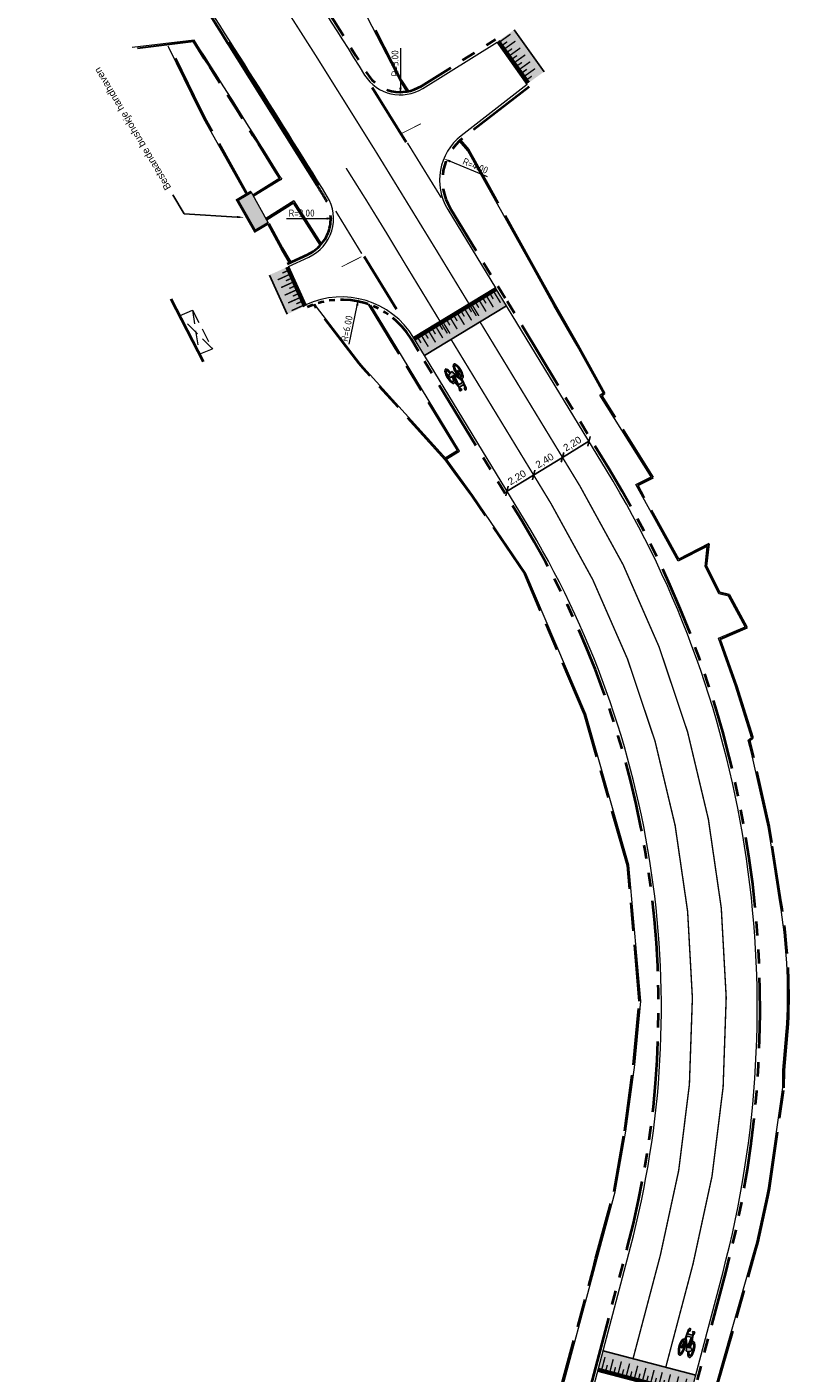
# Model space of a CAD drawing. Header units: metres. Extents: x -5 to 205656, y -9 to 393038.
# Tile 19 of 29: x 203565 to 203619, y 391859 to 391954. Entities that reach past the tile are written whole.
import ezdxf
from ezdxf import colors
from ezdxf.entities.mleader import LeaderData, LeaderLine
from ezdxf.math import Vec2, Vec3

# ---------------------------------------------------------------- set-up
doc = ezdxf.new("R2010")
doc.units = ezdxf.units.M
for name, pattern in [('DASHDOT', [1, 0.5, -0.25, 0, -0.25]), ('DASHED', [0.75, 0.5, -0.25]), ('VH-OPSLUITBAND_100X200', [16, 8, -2, 4, -2]), ('VH-TROTTOIRBAND_180-200', [20, 10, -2, 2, -2, 2, -2]), ('VW-1-1_STREEP', [2, 1, -1]), ('ZZ-AFBREEK-SO', [7, 4, -1, 1, -1])]:
    doc.linetypes.add(name, pattern=pattern)
for name, color, linetype, lineweight in [('Bushokje', 7, 'Continuous', 18), ('Freesvakken_nle', 7, 'DASHED', 20), ('N-WE-VH-KANTOPSLUITING_BUSPERRONBAND', 4, 'Continuous', 15), ('N-WE-VH-KANTOPSLUITING_OPSLUITBAND_100X200-G', 7, 'VH-OPSLUITBAND_100X200', 30), ('N-WE-VH-KANTOPSLUITING_TROTTOIRBAND_180 200-G', 6, 'VH-TROTTOIRBAND_180-200', 40), ('N-WE-VH-KANTOPSLUITING_VOORKANTBAND-G', 7, 'Continuous', 15), ('N-WE-VW-MARKERING_DWARS_DRIEHOEK_5050-G', 255, 'VW-HAAIETAND50-L-N', 35), ('N-WE-VW-MARKERING_LANGS_STREEP_11-G', 255, 'VW-1-1_STREEP', 13), ('N-WE-VW-MARKERING_SYMBOOL-S', 255, 'Continuous', 25), ('X-XX-AL-AANKLEDING-M', 7, 'Continuous', 18), ('X-XX-AL-AANKLEDING-T25', 7, 'Continuous', 25), ('X-XX-AL-AANPIJLING-M', 7, 'Continuous', 18), ('X-XX-AL-AFBREEKLIJN-G', 7, 'ZZ-AFBREEK-SO', 40)]:
    doc.layers.add(name, color=color, linetype=linetype, lineweight=lineweight)
doc.layers.add('N-WE-VH-PLATEAU-G', color=7, linetype='Continuous')
doc.layers.add('N-WE-VW-MARKERING_LANGS_STREEP-G', color=255, linetype='Continuous')
doc.styles.add('NLCS-ISO-M200-T25', font='NLCS-ISO.ttf', dxfattribs={"height": 0.5})
doc.styles.add('NLCS_ISO', font='arial.ttf')
doc.styles.get("Standard").update_dxf_attribs({"font": 'arial.ttf'})
doc.linetypes.add('VW-HAAIETAND50-L-N', pattern='A,0,-0.5,[150,NLCS.SHX,S=1,R=0,X=-0.625,Y=-0.25],-0.5', length=1)
doc.dimstyles.new('NLCS-M200-T25-PIJL_L3_H2', dxfattribs={"dimscale": 0.2, "dimtxt": 2.5, "dimasz": 2.5, "dimexe": 2, "dimexo": 2, "dimgap": 0.7, "dimtad": 1, "dimdec": 3, "dimzin": 0, "dimdsep": 46, "dimtxsty": 'NLCS-ISO-M200-T25', "dimcen": 0, "dimdle": 2, "dimclrd": 256, "dimclre": 256, "dimclrt": 256, "dimazin": 0, "dimtfac": 1, "dimtdec": 3, "dimtofl": 0, "dimtmove": 0, "dimatfit": 3, "dimfxl": 2, "dimfxlon": 1, "dimtfillclr": 256, "dimtolj": 1, "dimtzin": 0, "dimlwd": -1, "dimlwe": -1, "dimarcsym": 0})
doc.dimstyles.new('NLCS_1-200', dxfattribs={"dimscale": 0.2, "dimtxt": 2.5, "dimasz": 2.5, "dimexe": 1.25, "dimexo": 0.625, "dimtad": 1, "dimzin": 1, "dimtxsty": 'Standard', "dimblk": 'OBLIQUE', "dimcen": 0, "dimse1": 1, "dimse2": 1, "dimadec": 0, "dimazin": 0, "dimtfac": 1, "dimtmove": 0, "dimatfit": 3, "dimfxl": 1, "dimarcsym": 0})

# ---------------------------------------------------------------- blocks, each defined once
blk = doc.blocks.new('*U250')
at = {"layer": 'N-WE-VH-PLATEAU-G', "transparency": 33554687}
h = blk.add_hatch(color=251, dxfattribs=at)
h.dxf.hatch_style = 1
h.paths.add_polyline_path([(6.8, -0.5), (6.8, 0.8), (0, 0.8), (0, -0.5)])
at = {"layer": 'N-WE-VH-PLATEAU-G', "color": 7, "true_color": 0xffffff}
for points, const_width in [([(0, 0.9), (6.8, 0.9)], 0.2), ([(0.25, 0.4), (0.25, 0.8)], 0.1), ([(0.55, -0.1), (0.55, 0.8)], 0.1), ([(0.85, 0.4), (0.85, 0.8)], 0.1), ([(1.15, -0.1), (1.15, 0.8)], 0.1), ([(1.45, 0.4), (1.45, 0.8)], 0.1), ([(1.75, -0.1), (1.75, 0.8)], 0.1), ([(2.05, 0.4), (2.05, 0.8)], 0.1), ([(2.35, -0.1), (2.35, 0.8)], 0.1), ([(2.65, 0.4), (2.65, 0.8)], 0.1), ([(2.95, -0.1), (2.95, 0.8)], 0.1), ([(3.25, 0.4), (3.25, 0.8)], 0.1), ([(3.55, -0.1), (3.55, 0.8)], 0.1), ([(3.85, 0.4), (3.85, 0.8)], 0.1), ([(4.15, -0.1), (4.15, 0.8)], 0.1), ([(4.45, 0.4), (4.45, 0.8)], 0.1), ([(4.75, -0.1), (4.75, 0.8)], 0.1), ([(5.05, 0.4), (5.05, 0.8)], 0.1), ([(5.35, -0.1), (5.35, 0.8)], 0.1), ([(5.65, 0.4), (5.65, 0.8)], 0.1), ([(5.95, -0.1), (5.95, 0.8)], 0.1), ([(6.25, 0.4), (6.25, 0.8)], 0.1), ([(6.55, -0.1), (6.55, 0.8)], 0.1)]:
    blk.add_lwpolyline(points, dxfattribs=dict(at, const_width=const_width))
at = {"layer": 'N-WE-VH-PLATEAU-G'}
for points in [[(0, 1), (6.8, 1)], [(0, -0.5), (6.8, -0.5)]]:
    blk.add_lwpolyline(points, dxfattribs=at)
at = {"layer": 'N-WE-VH-PLATEAU-G', "color": 7, "true_color": 0xffffff}
blk.add_lwpolyline([(0, 0.8), (6.8, 0.8)], dxfattribs=at)
blk = doc.blocks.new('*U203')
at = {"layer": 'N-WE-VH-PLATEAU-G', "transparency": 33554687}
h = blk.add_hatch(color=251, dxfattribs=at)
h.dxf.hatch_style = 1
h.paths.add_polyline_path([(6.8, -0.5), (6.8, 0.8), (0, 0.8), (0, -0.5)])
at = {"layer": 'N-WE-VH-PLATEAU-G', "color": 7, "true_color": 0xffffff}
for points, const_width in [([(0, 0.9), (6.8, 0.9)], 0.2), ([(0.25, 0.4), (0.25, 0.8)], 0.1), ([(0.55, -0.1), (0.55, 0.8)], 0.1), ([(0.85, 0.4), (0.85, 0.8)], 0.1), ([(1.15, -0.1), (1.15, 0.8)], 0.1), ([(1.45, 0.4), (1.45, 0.8)], 0.1), ([(1.75, -0.1), (1.75, 0.8)], 0.1), ([(2.05, 0.4), (2.05, 0.8)], 0.1), ([(2.35, -0.1), (2.35, 0.8)], 0.1), ([(2.65, 0.4), (2.65, 0.8)], 0.1), ([(2.95, -0.1), (2.95, 0.8)], 0.1), ([(3.25, 0.4), (3.25, 0.8)], 0.1), ([(3.55, -0.1), (3.55, 0.8)], 0.1), ([(3.85, 0.4), (3.85, 0.8)], 0.1), ([(4.15, -0.1), (4.15, 0.8)], 0.1), ([(4.45, 0.4), (4.45, 0.8)], 0.1), ([(4.75, -0.1), (4.75, 0.8)], 0.1), ([(5.05, 0.4), (5.05, 0.8)], 0.1), ([(5.35, -0.1), (5.35, 0.8)], 0.1), ([(5.65, 0.4), (5.65, 0.8)], 0.1), ([(5.95, -0.1), (5.95, 0.8)], 0.1), ([(6.25, 0.4), (6.25, 0.8)], 0.1), ([(6.55, -0.1), (6.55, 0.8)], 0.1)]:
    blk.add_lwpolyline(points, dxfattribs=dict(at, const_width=const_width))
at = {"layer": 'N-WE-VH-PLATEAU-G'}
for points in [[(0, 1), (6.8, 1)], [(0, -0.5), (6.8, -0.5)]]:
    blk.add_lwpolyline(points, dxfattribs=at)
at = {"layer": 'N-WE-VH-PLATEAU-G', "color": 7, "true_color": 0xffffff}
blk.add_lwpolyline([(0, 0.8), (6.8, 0.8)], dxfattribs=at)
blk = doc.blocks.new('*U235')
at = {"layer": 'N-WE-VH-PLATEAU-G', "transparency": 33554687}
h = blk.add_hatch(color=251, dxfattribs=at)
h.dxf.hatch_style = 1
h.paths.add_polyline_path([(3.655, -0.5), (3.655, 0.8), (0, 0.8), (0, -0.5)])
at = {"layer": 'N-WE-VH-PLATEAU-G', "color": 7, "true_color": 0xffffff}
for points, const_width in [([(0, 0.9), (3.655, 0.9)], 0.2), ([(0.25, 0.4), (0.25, 0.8)], 0.1), ([(0.55, -0.1), (0.55, 0.8)], 0.1), ([(0.85, 0.4), (0.85, 0.8)], 0.1), ([(1.15, -0.1), (1.15, 0.8)], 0.1), ([(1.45, 0.4), (1.45, 0.8)], 0.1), ([(1.75, -0.1), (1.75, 0.8)], 0.1), ([(2.05, 0.4), (2.05, 0.8)], 0.1), ([(2.35, -0.1), (2.35, 0.8)], 0.1), ([(2.65, 0.4), (2.65, 0.8)], 0.1), ([(2.95, -0.1), (2.95, 0.8)], 0.1), ([(3.25, 0.4), (3.25, 0.8)], 0.1), ([(3.55, -0.1), (3.55, 0.8)], 0.1)]:
    blk.add_lwpolyline(points, dxfattribs=dict(at, const_width=const_width))
at = {"layer": 'N-WE-VH-PLATEAU-G'}
for points in [[(0, 1), (3.655, 1)], [(0, -0.5), (3.655, -0.5)]]:
    blk.add_lwpolyline(points, dxfattribs=at)
at = {"layer": 'N-WE-VH-PLATEAU-G', "color": 7, "true_color": 0xffffff}
blk.add_lwpolyline([(0, 0.8), (3.655, 0.8)], dxfattribs=at)
blk = doc.blocks.new('*U233')
at = {"layer": 'N-WE-VH-PLATEAU-G', "transparency": 33554687}
h = blk.add_hatch(color=251, dxfattribs=at)
h.dxf.hatch_style = 1
h.paths.add_polyline_path([(3.051, -0.5), (3.051, 0.8), (0, 0.8), (0, -0.5)])
at = {"layer": 'N-WE-VH-PLATEAU-G', "color": 7, "true_color": 0xffffff}
for points, const_width in [([(0, 0.9), (3.051, 0.9)], 0.2), ([(0.25, 0.4), (0.25, 0.8)], 0.1), ([(0.55, -0.1), (0.55, 0.8)], 0.1), ([(0.85, 0.4), (0.85, 0.8)], 0.1), ([(1.15, -0.1), (1.15, 0.8)], 0.1), ([(1.45, 0.4), (1.45, 0.8)], 0.1), ([(1.75, -0.1), (1.75, 0.8)], 0.1), ([(2.05, 0.4), (2.05, 0.8)], 0.1), ([(2.35, -0.1), (2.35, 0.8)], 0.1), ([(2.65, 0.4), (2.65, 0.8)], 0.1), ([(2.95, -0.1), (2.95, 0.8)], 0.1)]:
    blk.add_lwpolyline(points, dxfattribs=dict(at, const_width=const_width))
at = {"layer": 'N-WE-VH-PLATEAU-G'}
for points in [[(0, 1), (3.051, 1)], [(0, -0.5), (3.051, -0.5)]]:
    blk.add_lwpolyline(points, dxfattribs=at)
at = {"layer": 'N-WE-VH-PLATEAU-G', "color": 7, "true_color": 0xffffff}
blk.add_lwpolyline([(0, 0.8), (3.051, 0.8)], dxfattribs=at)
blk = doc.blocks.new('SVW-MARKERING_SYMBOOL_FIETS_2.0')
h = blk.add_hatch(color=256)
h.paths.add_polyline_path([(-0.089, 2), (-0.126, 2), (-0.126, 2), (-0.163, 2, 0.236068), (-0.199, 1.963), (-0.218, 1.908), (-0.294, 1.135, 0.006813), (-0.302, 1.145, 0.22312), (-0.365, 1.174, 0.22312), (-0.427, 1.145, 0.090648), (-0.507, 1.002, 0.047451), (-0.549, 0.828, 0.035374), (-0.566, 0.587, 0.035374), (-0.549, 0.347, 0.047451), (-0.507, 0.172, 0.090648), (-0.427, 0.029, 0.22312), (-0.365, 0, 0.22312), (-0.302, 0.029, 0.090648), (-0.222, 0.172, 0.047451), (-0.18, 0.347, 0.035374), (-0.163, 0.587, 0.035374), (-0.18, 0.828, 0.047451), (-0.222, 1.002, 0.038864), (-0.25, 1.067), (-0.242, 1.161), (0.002, 0.525), (0.002, 0.44, 0.544665), (0.057, 0.385), (0.141, 0.403, 0.008345), (0.148, 0.347, 0.047451), (0.19, 0.172, 0.090648), (0.27, 0.029, 0.22312), (0.333, 0, 0.22312), (0.395, 0.029, 0.090648), (0.475, 0.172, 0.047451), (0.517, 0.347, 0.035374), (0.534, 0.587, 0.035374), (0.517, 0.828, 0.047451), (0.475, 1.002, 0.090648), (0.395, 1.145, 0.22312), (0.333, 1.174, 0.22312), (0.27, 1.145, 0.006813), (0.262, 1.135), (0.186, 1.541), (0.204, 1.688), (0.223, 1.67), (0.259, 1.835, 0.548946), (0.241, 1.853), (0.112, 1.853), (0.112, 1.78), (0.159, 1.733), (0.149, 1.596), (-0.203, 1.596), (-0.185, 1.799, -0.281777), (-0.126, 1.835), (-0.089, 1.835)])
h.paths.add_polyline_path([(0.131, 1.431), (0.039, 0.679), (0.002, 0.679), (-0.231, 1.286), (-0.218, 1.431)], flags=16)
h.paths.add_polyline_path([(0.168, 1.303), (0.216, 1.062, 0.035986), (0.19, 1.002, 0.047451), (0.148, 0.828, 0.021905), (0.133, 0.679), (0.094, 0.679)], flags=16)
h.paths.add_polyline_path([(-0.327, 1.026, -0.01664), (-0.313, 1.004), (-0.346, 0.752), (-0.383, 0.661), (-0.383, 0.55, 0.720759), (-0.365, 0.532, 0.162278), (-0.346, 0.55), (-0.31, 0.624), (-0.273, 0.807), (-0.266, 0.883, -0.030907), (-0.247, 0.776, -0.028874), (-0.236, 0.587, -0.028874), (-0.247, 0.399, -0.039407), (-0.274, 0.263, -0.080527), (-0.327, 0.149, -0.24906), (-0.365, 0.128, -0.24906), (-0.403, 0.149, -0.080527), (-0.455, 0.263, -0.039407), (-0.482, 0.399, -0.028874), (-0.493, 0.587, -0.028874), (-0.482, 0.776, -0.039407), (-0.455, 0.912, -0.080527), (-0.403, 1.026, -0.24906), (-0.365, 1.046, -0.24906)], flags=16)
h.paths.add_polyline_path([(0.333, 1.046, -0.24906), (0.371, 1.026, -0.080527), (0.423, 0.912, -0.039407), (0.45, 0.776, -0.028874), (0.461, 0.587, -0.028874), (0.45, 0.399, -0.039407), (0.423, 0.263, -0.080527), (0.371, 0.149, -0.24906), (0.333, 0.128, -0.24906), (0.295, 0.149, -0.080527), (0.242, 0.263, -0.039407), (0.215, 0.399, -0.003097), (0.213, 0.419), (0.333, 0.459), (0.369, 0.532), (0.369, 0.642, 0.414214), (0.333, 0.679), (0.207, 0.679, -0.014843), (0.215, 0.776, -0.039407), (0.242, 0.912, -0.080527), (0.295, 1.026, -0.24906)], flags=16)
at = {"flags": 128}
for points in [[(-0.294, 1.135), (-0.218, 1.908), (-0.199, 1.963, -0.414214), (-0.126, 2), (-0.089, 2), (-0.089, 1.835), (-0.126, 1.835, 0.281777), (-0.185, 1.799), (-0.203, 1.596), (0.149, 1.596), (0.159, 1.733), (0.112, 1.78), (0.112, 1.853), (0.241, 1.853, -0.548946), (0.259, 1.835), (0.223, 1.67), (0.204, 1.688), (0.186, 1.541), (0.262, 1.135)], [(-0.302, 1.145, 0.22312), (-0.365, 1.174, 0.22312), (-0.427, 1.145, 0.090648), (-0.507, 1.002, 0.047451), (-0.549, 0.828, 0.035374), (-0.566, 0.587, 0.035374), (-0.549, 0.347, 0.047451), (-0.507, 0.172, 0.090648), (-0.427, 0.029, 0.22312), (-0.365, 0, 0.22312), (-0.302, 0.029, 0.090648), (-0.222, 0.172, 0.047451), (-0.18, 0.347, 0.035374), (-0.163, 0.587, 0.035374), (-0.18, 0.828, 0.047451), (-0.222, 1.002, 0.038864), (-0.25, 1.067), (-0.242, 1.161), (0.002, 0.525), (0.002, 0.44, 0.544665), (0.057, 0.385), (0.141, 0.403, 0.008345), (0.148, 0.347, 0.047451), (0.19, 0.172, 0.090648), (0.27, 0.029, 0.22312), (0.333, 0, 0.22312), (0.395, 0.029, 0.090648), (0.475, 0.172, 0.047451), (0.517, 0.347, 0.035374), (0.534, 0.587, 0.035374), (0.517, 0.828, 0.047451), (0.475, 1.002, 0.090648), (0.395, 1.145, 0.22312), (0.333, 1.174, 0.22312), (0.27, 1.145)]]:
    blk.add_lwpolyline(points, format="xyb", dxfattribs=at)
for points in [[(-0.266, 0.883), (-0.273, 0.807), (-0.31, 0.624), (-0.346, 0.55, -0.162278), (-0.365, 0.532, -0.720759), (-0.383, 0.55), (-0.383, 0.661), (-0.346, 0.752), (-0.313, 1.004, 0.01664), (-0.327, 1.026, 0.24906), (-0.365, 1.046, 0.24906), (-0.403, 1.026, 0.080527), (-0.455, 0.912, 0.039407), (-0.482, 0.776, 0.028874), (-0.493, 0.587, 0.028874), (-0.482, 0.399, 0.039407), (-0.455, 0.263, 0.080527), (-0.403, 0.149, 0.24906), (-0.365, 0.128, 0.24906), (-0.327, 0.149, 0.080527), (-0.274, 0.263, 0.039407), (-0.247, 0.399, 0.028874), (-0.236, 0.587, 0.028874), (-0.247, 0.776, 0.030907)], [(0.216, 1.062, 0.035986), (0.19, 1.002, 0.047451), (0.148, 0.828, 0.021905), (0.133, 0.679), (0.094, 0.679), (0.168, 1.303)], [(0.461, 0.587, 0.028874), (0.45, 0.776, 0.039407), (0.423, 0.912, 0.080527), (0.371, 1.026, 0.24906), (0.333, 1.046, 0.24906), (0.295, 1.026, 0.080527), (0.242, 0.912, 0.039407), (0.215, 0.776, 0.014843), (0.207, 0.679), (0.333, 0.679, -0.414214), (0.369, 0.642), (0.369, 0.532), (0.333, 0.459), (0.213, 0.419, 0.003097), (0.215, 0.399, 0.039407), (0.242, 0.263, 0.080527), (0.295, 0.149, 0.24906), (0.333, 0.128, 0.24906), (0.371, 0.149, 0.080527), (0.423, 0.263, 0.039407), (0.45, 0.399, 0.028874)]]:
    blk.add_lwpolyline(points, format="xyb", close=True, dxfattribs=at)
blk.add_lwpolyline([(-0.231, 1.286), (0.002, 0.679), (0.039, 0.679), (0.131, 1.431), (-0.218, 1.431)], close=True, dxfattribs=at)
for centre, start, end in [((-0.652, 0.855), 38.12736, 39.6888), ((0.62, 0.855), 140.3112, 141.87264)]:
    blk.add_arc(centre, 0.455, start, end)
blk = doc.blocks.new('*D91')
at = {"layer": 'X-XX-AL-AANPIJLING-M', "transparency": 16777216}
blk.add_line((203587.805, 391931.835), (203588.378, 391934.581), dxfattribs=at)
blk.add_solid([(203588.296, 391934.598), (203588.459, 391934.564), (203588.48, 391935.071)], dxfattribs=at)
at = {"layer": 'X-XX-AL-AANPIJLING-M', "transparency": 16777216, "insert": (203587.641, 391932.957), "char_height": 0.5, "attachment_point": 5, "rotation": 78.22443, "style": 'NLCS-ISO-M200-T25'}
blk.add_mtext('\\A1;R=6.00', dxfattribs=at)
blk = doc.blocks.new('*D92')
at = {"layer": 'X-XX-AL-AANPIJLING-M', "transparency": 16777216}
blk.add_line((203583.372, 391940.757), (203586.202, 391940.757), dxfattribs=at)
blk.add_solid([(203586.202, 391940.841), (203586.202, 391940.674), (203586.702, 391940.757)], dxfattribs=at)
at = {"layer": 'X-XX-AL-AANPIJLING-M', "transparency": 16777216, "insert": (203584.437, 391941.147), "char_height": 0.5, "attachment_point": 5, "rotation": 0, "style": 'NLCS-ISO-M200-T25'}
blk.add_mtext('\\A1;R=3.00', dxfattribs=at)
blk = doc.blocks.new('*D93')
at = {"layer": 'X-XX-AL-AANPIJLING-M', "transparency": 16777216}
blk.add_line((203597.631, 391943.725), (203594.99, 391944.809), dxfattribs=at)
blk.add_solid([(203595.021, 391944.887), (203594.958, 391944.732), (203594.527, 391944.999)], dxfattribs=at)
at = {"layer": 'X-XX-AL-AANPIJLING-M', "transparency": 16777216, "insert": (203596.771, 391944.5), "char_height": 0.5, "attachment_point": 5, "rotation": 337.67736, "style": 'NLCS-ISO-M200-T25'}
blk.add_mtext('\\A1;R=4.00', dxfattribs=at)
blk = doc.blocks.new('*D94')
at = {"layer": 'X-XX-AL-AANPIJLING-M', "transparency": 16777216}
blk.add_line((203591.449, 391952.839), (203591.449, 391950.034), dxfattribs=at)
blk.add_solid([(203591.365, 391950.034), (203591.532, 391950.034), (203591.449, 391949.534)], dxfattribs=at)
at = {"layer": 'X-XX-AL-AANPIJLING-M', "transparency": 16777216, "insert": (203591.059, 391951.774), "char_height": 0.5, "attachment_point": 5, "rotation": 90, "style": 'NLCS-ISO-M200-T25'}
blk.add_mtext('\\A1;R=3.00', dxfattribs=at)
blk = doc.blocks.new('_Oblique')
at = {"color": 0, "linetype": 'ByBlock', "lineweight": -2}
blk.add_line((-0.5, -0.5), (0.5, 0.5), dxfattribs=at)
blk = doc.blocks.new('*D130')
at = {"layer": 'X-XX-AL-AANKLEDING-M', "color": 0, "lineweight": -2, "transparency": 16777216}
blk.add_line((203599.017, 391921.414), (203600.896, 391922.557), dxfattribs=at)
at = {"layer": 'X-XX-AL-AANKLEDING-M', "color": 0, "lineweight": -2, "transparency": 16777216, "xscale": 0.5, "yscale": 0.5, "zscale": 0.5}
for p, rotation in [((203600.896, 391922.557), 31.32613163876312), ((203599.017, 391921.414), 211.3261316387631)]:
    blk.add_blockref('_Oblique', p, dxfattribs=dict(at, rotation=rotation))
at = {"layer": 'X-XX-AL-AANKLEDING-M', "color": 0, "transparency": 16777216, "insert": (203599.735, 391922.349), "char_height": 0.5, "attachment_point": 5, "rotation": 31.32613}
blk.add_mtext('2,20', dxfattribs=at)
blk = doc.blocks.new('*D131')
at = {"layer": 'X-XX-AL-AANKLEDING-M', "color": 0, "lineweight": -2, "transparency": 16777216}
blk.add_line((203600.896, 391922.557), (203602.946, 391923.805), dxfattribs=at)
at = {"layer": 'X-XX-AL-AANKLEDING-M', "color": 0, "lineweight": -2, "transparency": 16777216, "xscale": 0.5, "yscale": 0.5, "zscale": 0.5}
for p, rotation in [((203602.946, 391923.805), 31.32613163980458), ((203600.896, 391922.557), 211.3261316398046)]:
    blk.add_blockref('_Oblique', p, dxfattribs=dict(at, rotation=rotation))
at = {"layer": 'X-XX-AL-AANKLEDING-M', "color": 0, "transparency": 16777216, "insert": (203601.7, 391923.545), "char_height": 0.5, "attachment_point": 5, "rotation": 31.32613}
blk.add_mtext('2,40', dxfattribs=at)
blk = doc.blocks.new('*D132')
at = {"layer": 'X-XX-AL-AANKLEDING-M', "color": 0, "lineweight": -2, "transparency": 16777216}
blk.add_line((203602.946, 391923.805), (203604.825, 391924.949), dxfattribs=at)
at = {"layer": 'X-XX-AL-AANKLEDING-M', "color": 0, "lineweight": -2, "transparency": 16777216, "xscale": 0.5, "yscale": 0.5, "zscale": 0.5}
for p, rotation in [((203604.825, 391924.949), 31.32613163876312), ((203602.946, 391923.805), 211.3261316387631)]:
    blk.add_blockref('_Oblique', p, dxfattribs=dict(at, rotation=rotation))
at = {"layer": 'X-XX-AL-AANKLEDING-M', "color": 0, "transparency": 16777216, "insert": (203603.664, 391924.741), "char_height": 0.5, "attachment_point": 5, "rotation": 31.32613}
blk.add_mtext('2,20', dxfattribs=at)

msp = doc.modelspace()

# ---------------------------------------------------------------- hatches: boundary and pattern name
at = {"layer": 'Bushokje'}
h = msp.add_hatch(color=253, dxfattribs=at)
h.dxf.hatch_style = 1
h.paths.add_polyline_path([(203579.874, 391942.068), (203581.128, 391939.867), (203582.076, 391940.431), (203580.861, 391942.654)])

# ---------------------------------------------------------------- linework, layer by layer
at = {"layer": 'Bushokje', "const_width": 0.2}
msp.add_lwpolyline([(203582.076, 391940.431), (203581.128, 391939.867), (203579.874, 391942.068), (203580.861, 391942.654)], dxfattribs=at)
at = {"layer": 'Bushokje'}
msp.add_lwpolyline([(203582.076, 391940.431), (203580.861, 391942.654)], dxfattribs=at)
at = {"layer": 'Freesvakken_nle', "color": 7, "ltscale": 2}
for points in [[(203577.176, 391931.135), (203578.109, 391931.506), (203575.775, 391933.85), (203576.686, 391934.264), (203577.176, 391931.135)], [(203575.775, 391933.85), (203577.176, 391931.135)], [(203576.686, 391934.264), (203578.109, 391931.506)]]:
    msp.add_lwpolyline(points, dxfattribs=at)
at = {"layer": 'N-WE-VH-KANTOPSLUITING_BUSPERRONBAND', "const_width": 0.3}
msp.add_lwpolyline([(203579.228, 391953.265), (203585.604, 391943.099)], dxfattribs=at)
at = {"layer": 'N-WE-VH-KANTOPSLUITING_OPSLUITBAND_100X200-G', "ltscale": 0.5}
for points in [[(203592.009, 391949.791), (203591.534, 391950.558), (203587.199, 391958.974), (203583.946, 391965.733), (203571.109, 391983.703), (203566.879, 391989.42), (203565.025, 391991.933)], [(203580.556, 391942.589), (203577.676, 391947.718), (203577.256, 391948.541), (203575.078, 391953.008)], [(203600.844, 391937.467), (203597.64, 391943.231), (203596.308, 391945.627), (203595.703, 391946.321)], [(203583.662, 391937.651), (203583.074, 391938.661), (203582.138, 391940.4)], [(203588.774, 391930.122), (203588.488, 391930.439), (203585.415, 391934.439), (203585.29, 391934.654)], [(203602.695, 391857.294), (203605.07, 391866.093), (203605.298, 391867.002), (203606.582, 391871.727), (203607.344, 391876.017), (203607.968, 391880.712), (203608.392, 391885.233), (203607.554, 391894.861), (203604.499, 391905.556), (203600.267, 391915.52), (203596.512, 391921.048), (203595.242, 391922.78), (203594.632, 391923.627), (203588.774, 391930.122)]]:
    msp.add_lwpolyline(points, dxfattribs=at)
at = {"layer": 'N-WE-VH-KANTOPSLUITING_OPSLUITBAND_100X200-G', "ltscale": 0.5, "flags": 128}
for points in [[(203576.758, 391953.311), (203572.427, 391952.784)], [(203582.888, 391943.588), (203580.987, 391942.424)], [(203583.863, 391941.867), (203581.946, 391940.668)], [(203583.863, 391941.867), (203585.754, 391938.892)], [(203591.099, 391931.537), (203589.197, 391934.662)], [(203595.508, 391924.293), (203591.099, 391931.537)], [(203594.642, 391923.766), (203595.508, 391924.293)]]:
    msp.add_lwpolyline(points, dxfattribs=at)
msp.add_lwpolyline([(203582.888, 391943.588, 0.00289), (203576.758, 391953.311, 0.005237)], format="xyb", dxfattribs=at)
at = {"layer": 'N-WE-VH-KANTOPSLUITING_OPSLUITBAND_100X200-G', "ltscale": 0.5}
msp.add_lwpolyline([(203613.953, 391857.954), (203616.668, 391867.535), (203616.82, 391868.105), (203617.541, 391871.36), (203617.658, 391871.967), (203618.67, 391879.082), (203618.687, 391880.323), (203618.972, 391883.607, 0.054102), (203618.463, 391892.281), (203617.818, 391896.473), (203617.643, 391897.612), (203616.45, 391902.874), (203616.229, 391903.703), (203616.47, 391903.901), (203615.312, 391907.61), (203614.136, 391910.922), (203616.048, 391911.736), (203614.79, 391914.051), (203614.111, 391914.22), (203613.172, 391916.088), (203613.34, 391917.666), (203611.199, 391916.571), (203608.28, 391921.836), (203609.372, 391922.394), (203605.734, 391928.189), (203605.958, 391928.352), (203604.062, 391931.783), (203602.415, 391934.64), (203600.844, 391937.467)], format="xyb", dxfattribs=at)
at = {"layer": 'N-WE-VH-KANTOPSLUITING_TROTTOIRBAND_180 200-G', "ltscale": 0.5, "flags": 128}
for points in [[(203568.296, 391983.042), (203576.279, 391970.946, -0.005893), (203589.076, 391951.047, 0.414034), (203592.934, 391950.16), (203598.193, 391953.451)], [(203579.179, 391953.234, 0.005858), (203574.926, 391959.858, 0.005237)], [(203600.57, 391950.113), (203595.89, 391946.476, 0.380653), (203594.981, 391941.504), (203598.36, 391935.956)], [(203583.431, 391937.544), (203584.866, 391938.208, 0.449883), (203586.088, 391942.223, 0.449883)], [(203586.088, 391942.223, 0.000251), (203585.562, 391943.073, 0.000251)], [(203605.886, 391833.219), (203609.89, 391848.394), (203614.529, 391865.978, 0.203932), (203606.235, 391923.018), (203598.88, 391935.102)], [(203590.77, 391809.979, 0.024828), (203598.925, 391835.056), (203602.934, 391850.252), (203607.567, 391867.814, 0.203932), (203600.084, 391919.275), (203592.73, 391931.358)]]:
    msp.add_lwpolyline(points, format="xyb", dxfattribs=at)
for points in [[(203598.88, 391935.102), (203598.36, 391935.956)], [(203592.73, 391931.358), (203592.21, 391932.213)]]:
    msp.add_lwpolyline(points, dxfattribs=at)
at = {"layer": 'N-WE-VH-KANTOPSLUITING_TROTTOIRBAND_180 200-G', "ltscale": 0.2}
msp.add_arc((203587.255, 391929.197), 5.8, 31.32615, 114.78332, dxfattribs=at)
at = {"layer": 'N-WE-VH-KANTOPSLUITING_VOORKANTBAND-G'}
msp.add_line((203600.447, 391950.271), (203598.299, 391953.282), dxfattribs=at)
for points in [[(203591.903, 391949.771), (203591.447, 391950.509), (203587.109, 391958.929), (203583.86, 391965.682), (203571.028, 391983.644), (203566.799, 391989.361), (203564.946, 391991.873)], [(203600.758, 391937.415), (203597.553, 391943.182), (203596.226, 391945.569), (203595.629, 391946.253)], [(203582.94, 391943.503), (203581.039, 391942.338)], [(203582.94, 391943.503), (203583.026, 391943.554)], [(203582.972, 391943.642), (203583.026, 391943.554)], [(203583.894, 391942.005), (203581.893, 391940.753)], [(203583.894, 391942.005), (203585.838, 391938.946)], [(203598.709, 391934.998), (203598.19, 391935.852)], [(203588.861, 391930.174), (203588.565, 391930.503), (203585.498, 391934.495), (203585.386, 391934.687)], [(203595.646, 391924.259), (203591.185, 391931.589)], [(203602.818, 391857.367), (203605.167, 391866.068), (203605.395, 391866.977), (203606.68, 391871.705), (203607.443, 391876.002), (203608.067, 391880.701), (203608.492, 391885.233), (203607.653, 391894.879), (203604.593, 391905.589), (203600.355, 391915.568), (203596.594, 391921.106), (203595.323, 391922.839), (203594.71, 391923.69), (203588.861, 391930.174)], [(203594.71, 391923.69), (203595.646, 391924.259)]]:
    msp.add_lwpolyline(points, dxfattribs=at)
at = {"layer": 'N-WE-VH-KANTOPSLUITING_VOORKANTBAND-G', "ltscale": 0.2, "flags": 128}
for points in [[(203565.937, 391986.255), (203569.493, 391980.866), (203576.112, 391970.836, -0.005893), (203588.906, 391950.941, 0.414034), (203593.04, 391949.991), (203598.299, 391953.282)], [(203600.447, 391950.271), (203595.767, 391946.634, 0.380667), (203594.81, 391941.4), (203598.19, 391935.852)], [(203609.697, 391848.445), (203614.336, 391866.029, 0.203932), (203606.064, 391922.914), (203598.709, 391934.998)], [(203603.127, 391850.201), (203607.761, 391867.763, 0.203932), (203600.255, 391919.379), (203592.901, 391931.462)]]:
    msp.add_lwpolyline(points, format="xyb", dxfattribs=at)
at = {"layer": 'N-WE-VH-KANTOPSLUITING_VOORKANTBAND-G'}
for points in [[(203586.258, 391942.328, 0.005237), (203575.094, 391959.967)], [(203582.972, 391943.642, 0.002905), (203576.81, 391953.417, 0.005237)], [(203583.515, 391937.363), (203584.95, 391938.027, 0.449847), (203586.258, 391942.328)], [(203613.858, 391857.983), (203616.572, 391867.562), (203616.723, 391868.129), (203617.443, 391871.38), (203617.559, 391871.983), (203618.57, 391879.09), (203618.587, 391880.328), (203618.872, 391883.614, 0.054095), (203618.364, 391892.265), (203617.719, 391896.458), (203617.545, 391897.593), (203616.353, 391902.85), (203616.116, 391903.739), (203616.354, 391903.935), (203615.217, 391907.578), (203614.01, 391910.977), (203615.908, 391911.785), (203614.723, 391913.965), (203614.042, 391914.134), (203613.069, 391916.069), (203613.221, 391917.493), (203611.158, 391916.438), (203608.142, 391921.879), (203609.229, 391922.433), (203605.6, 391928.215), (203605.828, 391928.381), (203603.975, 391931.734), (203602.328, 391934.591), (203600.758, 391937.415)]]:
    msp.add_lwpolyline(points, format="xyb", dxfattribs=at)
at = {"layer": 'N-WE-VH-KANTOPSLUITING_VOORKANTBAND-G', "ltscale": 0.2, "flags": 128}
for points in [[(203576.81, 391953.417), (203572.415, 391952.884)], [(203580.47, 391942.538), (203577.588, 391947.671), (203577.167, 391948.496), (203575.019, 391952.9), (203574.973, 391952.995)], [(203583.575, 391937.601), (203582.987, 391938.612), (203582.072, 391940.312)], [(203591.185, 391931.589), (203589.348, 391934.606)]]:
    msp.add_lwpolyline(points, dxfattribs=at)
at = {"layer": 'N-WE-VH-KANTOPSLUITING_VOORKANTBAND-G'}
msp.add_arc((203587.255, 391929.197), 6, 31.32615, 114.78332, dxfattribs=at)
at = {"layer": 'N-WE-VW-MARKERING_DWARS_DRIEHOEK_5050-G', "ltscale": 5}
for points in [[(203591.858, 391946.171), (203589.445, 391950.058)], [(203588.874, 391938.072), (203591.165, 391934.315)]]:
    msp.add_lwpolyline(points, dxfattribs=at)
at = {"layer": 'N-WE-VW-MARKERING_LANGS_STREEP-G', "ltscale": 5, "const_width": 0.0577, "flags": 128}
for points in [[(203592.892, 391947.482), (203592.892, 391947.482), (203591.486, 391946.77)], [(203588.679, 391938.047), (203588.679, 391938.047), (203587.273, 391937.335)]]:
    msp.add_lwpolyline(points, dxfattribs=at)
at = {"layer": 'N-WE-VW-MARKERING_LANGS_STREEP_11-G', "ltscale": 5, "const_width": 0.1, "flags": 128}
for points in [[(203596.301, 391934.723), (203593.878, 391938.704, 0.006475), (203581.193, 391958.977, 0.00697)], [(203594.26, 391933.46), (203591.828, 391937.456, 0.007576), (203587.596, 391944.331, 0.005459)]]:
    msp.add_lwpolyline(points, format="xyb", dxfattribs=at)
for points in [[(203594.343, 391942.236), (203591.941, 391946.131)], [(203588.698, 391938.268), (203586.857, 391941.287)], [(203596.83, 391933.854), (203596.31, 391934.708)], [(203594.78, 391932.606), (203594.26, 391933.46)]]:
    msp.add_lwpolyline(points, dxfattribs=at)
at = {"layer": 'N-WE-VW-MARKERING_LANGS_STREEP_11-G', "ltscale": 5, "flags": 128}
for points in [[(203610.276, 391859.265, 0.1, 0.1, 0), (203612.208, 391866.59, 0.1, 0.1, 0.203932), (203604.185, 391921.77, 0.1, 0.1, 0), (203597.101, 391933.41, 0.1, 0.1, 0)], [(203607.955, 391859.876, 0.1, 0.1, 0), (203609.888, 391867.202, 0.1, 0.1, 0.203932), (203602.134, 391920.523, 0.1, 0.1, 0), (203595.055, 391932.154, 0.1, 0.1, 0)]]:
    msp.add_lwpolyline(points, format="xyseb", dxfattribs=at)
at = {"layer": 'X-XX-AL-AANKLEDING-M'}
for points in [[(203598.19, 391935.851), (203592.38, 391932.317)], [(203598.19, 391935.852), (203592.381, 391932.317)], [(203592.901, 391931.462), (203592.381, 391932.317)]]:
    msp.add_lwpolyline(points, dxfattribs=at)
at = {"layer": 'X-XX-AL-AFBREEKLIJN-G', "linetype": 'DASHDOT', "ltscale": 10}
msp.add_lwpolyline([(203575.147, 391935.066), (203577.601, 391930.31)], dxfattribs=at)

# ---------------------------------------------------------------- block references
at = {"layer": 'N-WE-VH-PLATEAU-G'}
for name, p, rotation in [('*U235', (203601.235, 391950.886), 125.4895051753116), ('*U233', (203582.603, 391936.952), 294.264327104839), ('*U203', (203592.901, 391931.462), 31.32613167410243), ('*U250', (203612.271, 391858.204), 165.2205909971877)]:
    msp.add_blockref(name, p, dxfattribs=dict(at, rotation=rotation))
at = {"layer": 'N-WE-VW-MARKERING_SYMBOOL-S'}
for p, rotation in [((203594.931, 391930.243), 211.3261316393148), ((203611.614, 391860.024), 345.2205909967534)]:
    msp.add_blockref('SVW-MARKERING_SYMBOOL_FIETS_2.0', p, dxfattribs=dict(at, rotation=rotation))

# ---------------------------------------------------------------- dimensions: what is measured, and where the dimension line sits
at = {"layer": 'X-XX-AL-AANKLEDING-M'}
for p1, p2, picture, middle in [((203602.946, 391923.805), (203604.825, 391924.949), '*D132', (203603.664, 391924.741)), ((203600.896, 391922.557), (203602.946, 391923.805), '*D131', (203601.7, 391923.545)), ((203599.017, 391921.414), (203600.896, 391922.557), '*D130', (203599.735, 391922.349))]:
    dim = msp.add_aligned_dim(p1=p1, p2=p2, distance=0, dimstyle='NLCS_1-200', override={"dimzin": 0}, dxfattribs=at)
    dim.commit()
    dim.dimension.update_dxf_attribs({"geometry": picture, "text_midpoint": middle})
at = {"layer": 'X-XX-AL-AANPIJLING-M'}
for center, mpoint, picture, middle in [((203591.449, 391952.534), (203591.449, 391949.534), '*D94', (203591.449, 391951.774)), ((203598.227, 391943.48), (203594.527, 391944.999), '*D93', (203596.622, 391944.139)), ((203583.6973, 391940.7573), (203586.7015, 391940.7573), '*D92', (203584.4365, 391940.7573)), ((203587.255, 391929.197), (203588.48, 391935.071), '*D91', (203588.023, 391932.878))]:
    dim = msp.add_radius_dim(center=center, mpoint=mpoint, dimstyle='NLCS-M200-T25-PIJL_L3_H2', override={"dimdec": 2, "dimpost": 'R=<>'}, dxfattribs=at)
    dim.commit()
    dim.dimension.update_dxf_attribs({"geometry": picture, "text_midpoint": middle, "dimtype": 164})

# ---------------------------------------------------------------- leaders
at = {"layer": 'X-XX-AL-AANKLEDING-T25'}
ml = msp.add_multileader_mtext('Standard', dxfattribs=at)
ml.set_content('Bestaande bushokje handhaven', color=256, style='NLCS_ISO')
ml.set_leader_properties()
ml.build(insert=Vec2(0, 0))
ml.multileader.update_dxf_attribs({"arrow_head_size": 0.5})
ctx = ml.context
ctx.base_point, ctx.char_height, ctx.arrow_head_size, ctx.landing_gap_size, ctx.plane_origin, ctx.plane_x_axis, ctx.plane_y_axis = Vec3(203575.3, 391942.438), 0.5, 0.5, 0.5, Vec3(203579.042, 391926.706), Vec3(-0.509883, 0.860243), Vec3(-0.860243, -0.509883)
notes = []
notes.append((ctx, [(0, (1, 1, 0), (203576.096, 391941.094), (-0.509883, 0.860243), 1.562, [(0, [(203580.352, 391940.835)], 0, [])])]))
ctx.mtext.insert, ctx.mtext.text_direction, ctx.mtext.rotation, ctx.mtext.flow_direction = Vec3(203574.766, 391942.703), Vec3(-0.509883, 0.860243), 2.105846, 5
for ctx, leaders in notes:
    for number, flags, end, landing, length, lines in leaders:
        leader = LeaderData()
        leader.index, (leader.has_last_leader_line, leader.has_dogleg_vector, leader.attachment_direction) = number, flags
        leader.last_leader_point, leader.dogleg_vector, leader.dogleg_length = Vec3(end), Vec3(landing), length
        for number, points, colour, breaks in lines:
            line = LeaderLine()
            line.index, line.vertices, line.color, line.breaks = number, Vec3.list(points), colors.encode_raw_color(colour), breaks
            leader.lines.append(line)
        ctx.leaders.append(leader)

doc.saveas('drawing.dxf')
